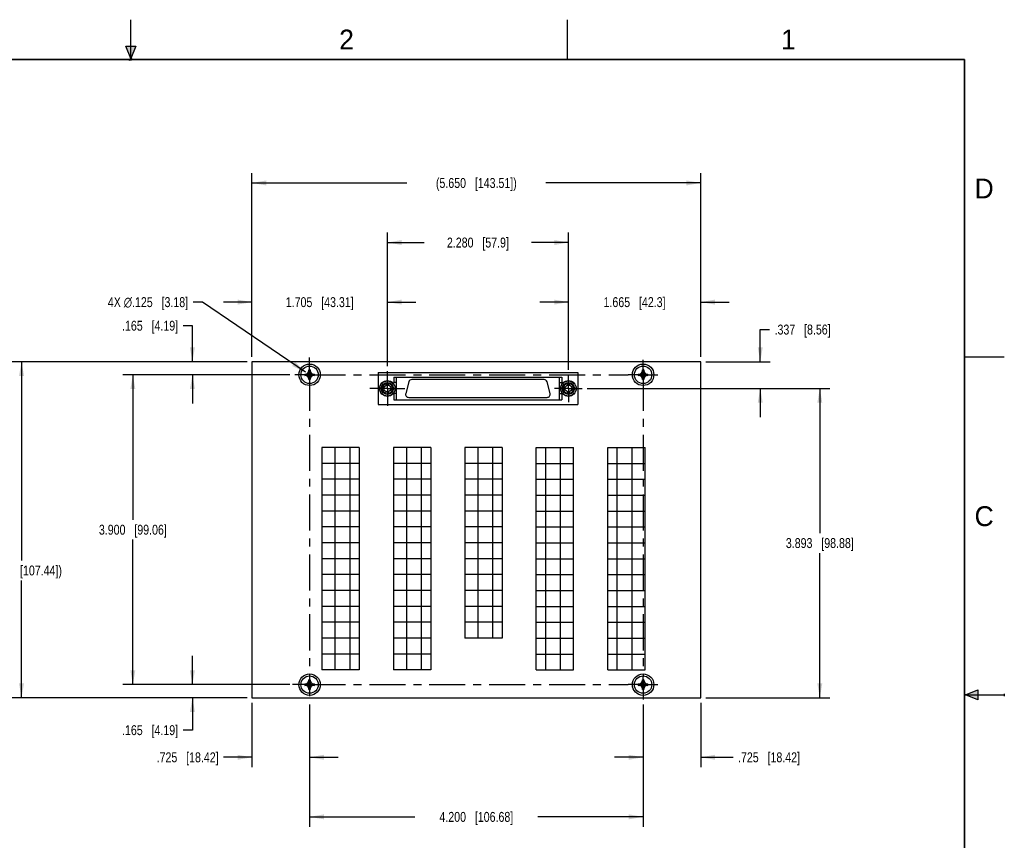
# Model space of a CAD drawing. Header units: inches. Extents: x 0 to 22, y 0 to 17.
# Tile 16 of 16: x 9.6 to 22, y 6.7 to 17. Entities that reach past the tile are written whole.
import ezdxf

# ---------------------------------------------------------------- set-up
doc = ezdxf.new("R2010")
doc.units = ezdxf.units.IN
doc.header["$LTSCALE"] = 1.21
doc.header["$MEASUREMENT"] = 0
doc.linetypes.add('CENTER', pattern=[0.6, 0.375, -0.075, 0.075, -0.075])
doc.layers.get('0').update_dxf_attribs({"linetype": 'CONTINUOUS'})
for name, color, linetype in [('02___PRT_ALL_AXES', 7, 'CONTINUOUS'), ('DEFAULT_1', 7, 'CENTER'), ('DIMENSIONS', 7, 'CONTINUOUS')]:
    doc.layers.add(name, color=color, linetype=linetype)
doc.styles.get("Standard").update_dxf_attribs({"font": 'txt', "width": 0.8})
doc.styles.add('TEXTSTYLE_2', font='txt')
doc.dimstyles.new('DIMSTYLE_1', dxfattribs={"dimtxt": 0.125, "dimasz": 0.18, "dimexe": 0.125, "dimexo": 0.0625, "dimgap": 0.0625, "dimtad": 0, "dimtih": 1, "dimtoh": 1, "dimdec": 3, "dimzin": 4, "dimdsep": 46, "dimtxsty": 'STANDARD', "dimblk": '_FILLED', "dimblk1": '_FILLED', "dimblk2": '_FILLED', "dimcen": 0.09, "dimadec": 0, "dimazin": 0, "dimtp": 0.001, "dimtm": 0.001, "dimtfac": 1, "dimtdec": 3, "dimtofl": 0, "dimtmove": 0, "dimatfit": 3, "dimldrblk": '_FILLED', "dimfxl": 1, "dimtolj": 1, "dimtzin": 4, "dimarcsym": 0})
doc.dimstyles.new('DIMSTYLE_2', dxfattribs={"dimtxt": 0.125, "dimasz": 0.18, "dimexe": 0.125, "dimexo": 0.0625, "dimgap": 0.09, "dimtad": 0, "dimtih": 1, "dimtoh": 1, "dimdec": 3, "dimzin": 4, "dimdsep": 46, "dimtxsty": 'STANDARD', "dimblk": '_FILLED', "dimblk1": '_FILLED', "dimblk2": '_FILLED', "dimcen": 0.09, "dimadec": 0, "dimazin": 0, "dimtp": 0.001, "dimtm": 0.001, "dimtfac": 1, "dimtdec": 3, "dimtmove": 0, "dimatfit": 2, "dimldrblk": '_FILLED', "dimfxl": 1, "dimtolj": 1, "dimtzin": 4, "dimarcsym": 0})

# ---------------------------------------------------------------- blocks, each defined once
blk = doc.blocks.new('_FILLED')
at = {"color": 0, "linetype": 'BYBLOCK'}
blk.add_solid([(0, 0), (-1, 0.174), (-1, -0.174)], dxfattribs=at)
blk = doc.blocks.new('*D2')
at = {"layer": 'DIMENSIONS', "color": 2, "linetype": 'CONTINUOUS'}
for p, q in [((11.777, 13.147), (11.66, 13.147)), ((11.777, 12.695), (11.777, 13.147)), ((12.465, 12.695), (11.652, 12.695)), ((13.003, 12.53), (11.652, 12.53)), ((11.777, 12.53), (11.777, 12.17))]:
    blk.add_line(p, q, dxfattribs=at)
at = {"layer": 'DIMENSIONS', "color": 2, "linetype": 'CONTINUOUS', "xscale": 0.18, "yscale": 0.18, "zscale": 0.18}
for p, rotation in [((11.777, 12.695), 270), ((11.777, 12.53), 90)]:
    blk.add_blockref('_FILLED', p, dxfattribs=dict(at, rotation=rotation))
at = {"layer": 'DIMENSIONS', "color": 2, "linetype": 'CONTINUOUS', "insert": (11.597, 13.21), "char_height": 0.125, "width": 1.125, "attachment_point": 3, "line_spacing_factor": 0.9}
blk.add_mtext('.165{\\Ftxt.shx;\\W1.000000;\\H0.125000; }[4.19]', dxfattribs=at)
blk = doc.blocks.new('*D3')
at = {"layer": 'DIMENSIONS', "color": 2, "linetype": 'CONTINUOUS'}
for p, q in [((13.003, 12.53), (10.902, 12.53)), ((11.027, 12.53), (11.027, 10.705)), ((11.027, 8.63), (11.027, 10.455)), ((13.003, 8.63), (10.902, 8.63))]:
    blk.add_line(p, q, dxfattribs=at)
at = {"layer": 'DIMENSIONS', "color": 2, "linetype": 'CONTINUOUS', "xscale": 0.18, "yscale": 0.18, "zscale": 0.18}
for p, rotation in [((11.027, 12.53), 90), ((11.027, 8.63), 270)]:
    blk.add_blockref('_FILLED', p, dxfattribs=dict(at, rotation=rotation))
at = {"layer": 'DIMENSIONS', "color": 2, "linetype": 'CONTINUOUS', "insert": (11.027, 10.642), "char_height": 0.125, "width": 1.325, "attachment_point": 2, "line_spacing_factor": 0.9}
blk.add_mtext('3.900{\\Ftxt.shx;\\W1.000000;\\H0.125000; }[99.06]', dxfattribs=at)
blk = doc.blocks.new('*D4')
at = {"layer": 'DIMENSIONS', "color": 2, "linetype": 'CONTINUOUS'}
for p, q in [((11.777, 8.63), (11.777, 8.99)), ((13.003, 8.63), (11.652, 8.63)), ((12.465, 8.465), (11.652, 8.465)), ((11.777, 8.465), (11.777, 8.056)), ((11.777, 8.056), (11.66, 8.056))]:
    blk.add_line(p, q, dxfattribs=at)
at = {"layer": 'DIMENSIONS', "color": 2, "linetype": 'CONTINUOUS', "xscale": 0.18, "yscale": 0.18, "zscale": 0.18}
for p, rotation in [((11.777, 8.63), 270), ((11.777, 8.465), 90)]:
    blk.add_blockref('_FILLED', p, dxfattribs=dict(at, rotation=rotation))
at = {"layer": 'DIMENSIONS', "color": 2, "linetype": 'CONTINUOUS', "insert": (11.597, 8.119), "char_height": 0.125, "width": 1.125, "attachment_point": 3, "line_spacing_factor": 0.9}
blk.add_mtext('.165{\\Ftxt.shx;\\W1.000000;\\H0.125000; }[4.19]', dxfattribs=at)
blk = doc.blocks.new('*D5')
at = {"layer": 'DIMENSIONS', "color": 2, "linetype": 'CONTINUOUS'}
for p, q in [((12.527, 8.402), (12.527, 7.59)), ((13.252, 8.381), (13.252, 7.59)), ((12.527, 7.715), (12.169, 7.715)), ((13.252, 7.715), (13.612, 7.715))]:
    blk.add_line(p, q, dxfattribs=at)
at = {"layer": 'DIMENSIONS', "color": 2, "linetype": 'CONTINUOUS', "xscale": 0.18, "yscale": 0.18, "zscale": 0.18}
blk.add_blockref('_FILLED', (12.527, 7.715), dxfattribs=at)
at = {"layer": 'DIMENSIONS', "color": 2, "linetype": 'CONTINUOUS', "xscale": 0.18, "yscale": 0.18, "zscale": 0.18, "rotation": 180}
blk.add_blockref('_FILLED', (13.252, 7.715), dxfattribs=at)
at = {"layer": 'DIMENSIONS', "color": 2, "linetype": 'CONTINUOUS', "insert": (12.107, 7.777), "char_height": 0.125, "width": 1.225, "attachment_point": 3, "line_spacing_factor": 0.9}
blk.add_mtext('.725{\\Ftxt.shx;\\W1.000000;\\H0.125000; }[18.42]', dxfattribs=at)
blk = doc.blocks.new('*D6')
at = {"layer": 'DIMENSIONS', "color": 2, "linetype": 'CONTINUOUS'}
for p, q in [((13.252, 8.381), (13.252, 6.84)), ((17.452, 8.381), (17.452, 6.84)), ((13.252, 6.965), (14.577, 6.965)), ((17.452, 6.965), (16.127, 6.965))]:
    blk.add_line(p, q, dxfattribs=at)
at = {"layer": 'DIMENSIONS', "color": 2, "linetype": 'CONTINUOUS', "xscale": 0.18, "yscale": 0.18, "zscale": 0.18, "rotation": 180}
blk.add_blockref('_FILLED', (13.252, 6.965), dxfattribs=at)
at = {"layer": 'DIMENSIONS', "color": 2, "linetype": 'CONTINUOUS', "xscale": 0.18, "yscale": 0.18, "zscale": 0.18}
blk.add_blockref('_FILLED', (17.452, 6.965), dxfattribs=at)
at = {"layer": 'DIMENSIONS', "color": 2, "linetype": 'CONTINUOUS', "insert": (15.352, 7.027), "char_height": 0.125, "width": 1.425, "attachment_point": 2, "line_spacing_factor": 0.9}
blk.add_mtext('4.200{\\Ftxt.shx;\\W1.000000;\\H0.125000; }[106.68]', dxfattribs=at)
blk = doc.blocks.new('*D7')
at = {"layer": 'DIMENSIONS', "color": 2, "linetype": 'CONTINUOUS'}
for p, q in [((17.452, 8.381), (17.452, 7.59)), ((18.177, 8.402), (18.177, 7.59)), ((17.452, 7.715), (17.092, 7.715)), ((18.177, 7.715), (18.585, 7.715))]:
    blk.add_line(p, q, dxfattribs=at)
at = {"layer": 'DIMENSIONS', "color": 2, "linetype": 'CONTINUOUS', "xscale": 0.18, "yscale": 0.18, "zscale": 0.18}
blk.add_blockref('_FILLED', (17.452, 7.715), dxfattribs=at)
at = {"layer": 'DIMENSIONS', "color": 2, "linetype": 'CONTINUOUS', "xscale": 0.18, "yscale": 0.18, "zscale": 0.18, "rotation": 180}
blk.add_blockref('_FILLED', (18.177, 7.715), dxfattribs=at)
at = {"layer": 'DIMENSIONS', "color": 2, "linetype": 'CONTINUOUS', "insert": (18.647, 7.777), "char_height": 0.125, "width": 1.225, "attachment_point": 1, "line_spacing_factor": 0.9}
blk.add_mtext('.725{\\Ftxt.shx;\\W1.000000;\\H0.125000; }[18.42]', dxfattribs=at)
blk = doc.blocks.new('*D8')
at = {"layer": 'DIMENSIONS', "color": 2, "linetype": 'CONTINUOUS'}
for p, q in [((14.232, 12.64), (14.232, 14.32)), ((16.512, 12.594), (16.512, 14.32)), ((14.232, 14.195), (14.697, 14.195)), ((16.512, 14.195), (16.047, 14.195))]:
    blk.add_line(p, q, dxfattribs=at)
at = {"layer": 'DIMENSIONS', "color": 2, "linetype": 'CONTINUOUS', "xscale": 0.18, "yscale": 0.18, "zscale": 0.18, "rotation": 180}
blk.add_blockref('_FILLED', (14.232, 14.195), dxfattribs=at)
at = {"layer": 'DIMENSIONS', "color": 2, "linetype": 'CONTINUOUS', "xscale": 0.18, "yscale": 0.18, "zscale": 0.18}
blk.add_blockref('_FILLED', (16.512, 14.195), dxfattribs=at)
at = {"layer": 'DIMENSIONS', "color": 2, "linetype": 'CONTINUOUS', "insert": (15.372, 14.257), "char_height": 0.125, "width": 1.225, "attachment_point": 2, "line_spacing_factor": 0.9}
blk.add_mtext('2.280{\\Ftxt.shx;\\W1.000000;\\H0.125000; }[57.9]', dxfattribs=at)
blk = doc.blocks.new('*D9')
at = {"layer": 'DIMENSIONS', "color": 2, "linetype": 'CONTINUOUS'}
for p, q in [((12.527, 12.757), (12.527, 13.57)), ((14.232, 12.64), (14.232, 13.57)), ((12.527, 13.445), (12.167, 13.445)), ((14.232, 13.445), (14.592, 13.445))]:
    blk.add_line(p, q, dxfattribs=at)
at = {"layer": 'DIMENSIONS', "color": 2, "linetype": 'CONTINUOUS', "xscale": 0.18, "yscale": 0.18, "zscale": 0.18}
blk.add_blockref('_FILLED', (12.527, 13.445), dxfattribs=at)
at = {"layer": 'DIMENSIONS', "color": 2, "linetype": 'CONTINUOUS', "xscale": 0.18, "yscale": 0.18, "zscale": 0.18, "rotation": 180}
blk.add_blockref('_FILLED', (14.232, 13.445), dxfattribs=at)
at = {"layer": 'DIMENSIONS', "color": 2, "linetype": 'CONTINUOUS', "insert": (13.38, 13.507), "char_height": 0.125, "width": 1.325, "attachment_point": 2, "line_spacing_factor": 0.9}
blk.add_mtext('1.705{\\Ftxt.shx;\\W1.000000;\\H0.125000; }[43.31]', dxfattribs=at)
blk = doc.blocks.new('*D10')
at = {"layer": 'DIMENSIONS', "color": 2, "linetype": 'CONTINUOUS'}
for p, q in [((16.512, 12.594), (16.512, 13.57)), ((18.177, 12.757), (18.177, 13.57)), ((16.512, 13.445), (16.152, 13.445)), ((18.177, 13.445), (18.537, 13.445))]:
    blk.add_line(p, q, dxfattribs=at)
at = {"layer": 'DIMENSIONS', "color": 2, "linetype": 'CONTINUOUS', "xscale": 0.18, "yscale": 0.18, "zscale": 0.18}
blk.add_blockref('_FILLED', (16.512, 13.445), dxfattribs=at)
at = {"layer": 'DIMENSIONS', "color": 2, "linetype": 'CONTINUOUS', "xscale": 0.18, "yscale": 0.18, "zscale": 0.18, "rotation": 180}
blk.add_blockref('_FILLED', (18.177, 13.445), dxfattribs=at)
at = {"layer": 'DIMENSIONS', "color": 2, "linetype": 'CONTINUOUS', "insert": (17.344, 13.507), "char_height": 0.125, "width": 1.225, "attachment_point": 2, "line_spacing_factor": 0.9}
blk.add_mtext('1.665{\\Ftxt.shx;\\W1.000000;\\H0.125000; }[42.3]', dxfattribs=at)
blk = doc.blocks.new('*D11')
at = {"layer": 'DIMENSIONS', "color": 2, "linetype": 'CONTINUOUS'}
for p, q in [((18.927, 12.695), (18.927, 13.1)), ((18.927, 13.1), (19.045, 13.1)), ((18.24, 12.695), (19.052, 12.695)), ((16.748, 12.358), (19.052, 12.358)), ((18.927, 12.358), (18.927, 11.998))]:
    blk.add_line(p, q, dxfattribs=at)
at = {"layer": 'DIMENSIONS', "color": 2, "linetype": 'CONTINUOUS', "xscale": 0.18, "yscale": 0.18, "zscale": 0.18}
for p, rotation in [((18.927, 12.695), 270), ((18.927, 12.358), 90)]:
    blk.add_blockref('_FILLED', p, dxfattribs=dict(at, rotation=rotation))
at = {"layer": 'DIMENSIONS', "color": 2, "linetype": 'CONTINUOUS', "insert": (19.107, 13.162), "char_height": 0.125, "width": 1.125, "attachment_point": 1, "line_spacing_factor": 0.9}
blk.add_mtext('.337{\\Ftxt.shx;\\W1.000000;\\H0.125000; }[8.56]', dxfattribs=at)
blk = doc.blocks.new('*D12')
at = {"layer": 'DIMENSIONS', "color": 2, "linetype": 'CONTINUOUS'}
for p, q in [((16.748, 12.358), (19.802, 12.358)), ((19.677, 12.358), (19.677, 10.536)), ((19.677, 8.465), (19.677, 10.286)), ((18.24, 8.465), (19.802, 8.465))]:
    blk.add_line(p, q, dxfattribs=at)
at = {"layer": 'DIMENSIONS', "color": 2, "linetype": 'CONTINUOUS', "xscale": 0.18, "yscale": 0.18, "zscale": 0.18}
for p, rotation in [((19.677, 12.358), 90), ((19.677, 8.465), 270)]:
    blk.add_blockref('_FILLED', p, dxfattribs=dict(at, rotation=rotation))
at = {"layer": 'DIMENSIONS', "color": 2, "linetype": 'CONTINUOUS', "insert": (19.677, 10.474), "char_height": 0.125, "width": 1.325, "attachment_point": 2, "line_spacing_factor": 0.9}
blk.add_mtext('3.893{\\Ftxt.shx;\\W1.000000;\\H0.125000; }[98.88]', dxfattribs=at)
blk = doc.blocks.new('*D13')
at = {"layer": 'DIMENSIONS', "color": 2, "linetype": 'CONTINUOUS'}
for p, q in [((11.903, 13.445), (11.785, 13.445)), ((13.2, 12.565), (11.903, 13.445))]:
    blk.add_line(p, q, dxfattribs=at)
at = {"layer": 'DIMENSIONS', "color": 2, "linetype": 'CONTINUOUS', "xscale": 0.18, "yscale": 0.18, "zscale": 0.18, "rotation": 325.8626456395}
blk.add_blockref('_FILLED', (13.2, 12.565), dxfattribs=at)
at = {"layer": 'DIMENSIONS', "color": 2, "linetype": 'CONTINUOUS', "insert": (11.723, 13.507), "char_height": 0.125, "width": 1.59167, "attachment_point": 3, "line_spacing_factor": 0.9}
blk.add_mtext('4X \\Fgdt;{\\Fgdt;n}\\Ftxt;.125{\\Ftxt.shx;\\W1.000000;\\H0.125000; }[3.18]', dxfattribs=at)
blk = doc.blocks.new('*D16')
at = {"layer": 'DIMENSIONS', "color": 2, "linetype": 'CONTINUOUS'}
for p, q in [((12.465, 12.695), (9.5, 12.695)), ((9.625, 12.695), (9.625, 10.191)), ((9.625, 8.465), (9.625, 9.941)), ((12.465, 8.465), (9.5, 8.465))]:
    blk.add_line(p, q, dxfattribs=at)
at = {"layer": 'DIMENSIONS', "color": 2, "linetype": 'CONTINUOUS', "xscale": 0.18, "yscale": 0.18, "zscale": 0.18}
for p, rotation in [((9.625, 12.695), 90), ((9.625, 8.465), 270)]:
    blk.add_blockref('_FILLED', p, dxfattribs=dict(at, rotation=rotation))
at = {"layer": 'DIMENSIONS', "color": 2, "linetype": 'CONTINUOUS', "insert": (9.625, 10.129), "char_height": 0.125, "width": 1.625, "attachment_point": 2, "line_spacing_factor": 0.9}
blk.add_mtext('(4.230{\\Ftxt.shx;\\W1.000000;\\H0.125000; }[107.44])', dxfattribs=at)
blk = doc.blocks.new('*D17')
at = {"layer": 'DIMENSIONS', "color": 2, "linetype": 'CONTINUOUS'}
for p, q in [((12.527, 12.757), (12.527, 15.07)), ((18.177, 12.757), (18.177, 15.07)), ((12.527, 14.945), (14.477, 14.945)), ((18.177, 14.945), (16.227, 14.945))]:
    blk.add_line(p, q, dxfattribs=at)
at = {"layer": 'DIMENSIONS', "color": 2, "linetype": 'CONTINUOUS', "xscale": 0.18, "yscale": 0.18, "zscale": 0.18, "rotation": 180}
blk.add_blockref('_FILLED', (12.527, 14.945), dxfattribs=at)
at = {"layer": 'DIMENSIONS', "color": 2, "linetype": 'CONTINUOUS', "xscale": 0.18, "yscale": 0.18, "zscale": 0.18}
blk.add_blockref('_FILLED', (18.177, 14.945), dxfattribs=at)
at = {"layer": 'DIMENSIONS', "color": 2, "linetype": 'CONTINUOUS', "insert": (15.352, 15.007), "char_height": 0.125, "width": 1.625, "attachment_point": 2, "line_spacing_factor": 0.9}
blk.add_mtext('(5.650{\\Ftxt.shx;\\W1.000000;\\H0.125000; }[143.51])', dxfattribs=at)

msp = doc.modelspace()

# ---------------------------------------------------------------- hatches: boundary and pattern name
at = {"linetype": 'CONTINUOUS'}
for points in [[(11, 16.51), (10.9375, 16.6663), (11.0625, 16.6663)], [(21.6663, 8.5625), (21.6663, 8.4375), (21.51, 8.5)]]:
    msp.add_hatch(color=2, dxfattribs=at).paths.add_polyline_path(points)

# ---------------------------------------------------------------- linework, layer by layer
at = {"color": 2, "linetype": 'CONTINUOUS'}
for p, q in [((11, 16.485), (11, 17)), ((16.5, 16.5), (16.5, 17)), ((11, 16.51), (10.9375, 16.6663)), ((10.9375, 16.6663), (11.0625, 16.6663)), ((11.0625, 16.6663), (11, 16.51)), ((11.015, 16.515), (10.985, 16.485)), ((10.985, 16.485), (11, 16.515)), ((11, 16.485), (11.015, 16.515)), ((22, 12.75), (21.5, 12.75)), ((21.51, 8.5), (21.6663, 8.5625)), ((21.6663, 8.5625), (21.6663, 8.4375)), ((21.51, 8.5), (22, 8.5)), ((21.6663, 8.4375), (21.51, 8.5)), ((22, 8.515), (22, 8.485))]:
    msp.add_line(p, q, dxfattribs=at)
at = {"color": 7, "linetype": 'CONTINUOUS'}
for p, q in [((12.5271, 12.6946), (12.5271, 8.4646)), ((18.1771, 12.6946), (12.5271, 12.6946)), ((18.1771, 8.4646), (18.1771, 12.6946)), ((13.1913, 12.5391), (13.313, 12.5201)), ((13.1913, 12.5201), (13.313, 12.5391)), ((13.1913, 12.5391), (13.1919, 12.5391)), ((13.1919, 12.5391), (13.2101, 12.5391)), ((13.2101, 12.5391), (13.2307, 12.551)), ((13.2101, 12.5391), (13.2941, 12.5201)), ((13.2101, 12.5201), (13.2941, 12.5391)), ((13.2307, 12.551), (13.2426, 12.5716)), ((13.2307, 12.5082), (13.2735, 12.551)), ((13.2735, 12.5082), (13.2307, 12.551)), ((13.2426, 12.4687), (13.2616, 12.5904)), ((13.2616, 12.4687), (13.2426, 12.5904)), ((13.2426, 12.5899), (13.2426, 12.5904)), ((13.2426, 12.5716), (13.2426, 12.5899)), ((13.2426, 12.4876), (13.2616, 12.5716)), ((13.2616, 12.4876), (13.2426, 12.5716)), ((13.2616, 12.5904), (13.2616, 12.5899)), ((13.2616, 12.5899), (13.2616, 12.5716)), ((13.2616, 12.5716), (13.2735, 12.551)), ((13.2735, 12.551), (13.2941, 12.5391)), ((13.2941, 12.5391), (13.3124, 12.5391)), ((13.3124, 12.5391), (13.313, 12.5391)), ((14.114, 12.5604), (14.114, 12.1548)), ((14.114, 12.5604), (16.6297, 12.5604)), ((16.6297, 12.5604), (16.6297, 12.1548)), ((17.3913, 12.5201), (17.513, 12.5391)), ((17.3913, 12.5391), (17.513, 12.5201)), ((17.3913, 12.5391), (17.3919, 12.5391)), ((17.3919, 12.5391), (17.4101, 12.5391)), ((17.4101, 12.5391), (17.4307, 12.551)), ((17.4101, 12.5201), (17.4941, 12.5391)), ((17.4101, 12.5391), (17.4941, 12.5201)), ((17.4307, 12.551), (17.4426, 12.5716)), ((17.4307, 12.5082), (17.4735, 12.551)), ((17.4307, 12.551), (17.4735, 12.5082)), ((17.4426, 12.4687), (17.4616, 12.5904)), ((17.4616, 12.4687), (17.4426, 12.5904)), ((17.4426, 12.5899), (17.4426, 12.5904)), ((17.4426, 12.5716), (17.4426, 12.5899)), ((17.4426, 12.4876), (17.4616, 12.5716)), ((17.4616, 12.4876), (17.4426, 12.5716)), ((17.4616, 12.5904), (17.4616, 12.5899)), ((17.4616, 12.5899), (17.4616, 12.5716)), ((17.4616, 12.5716), (17.4735, 12.551)), ((17.4735, 12.551), (17.4941, 12.5391)), ((17.4941, 12.5391), (17.5124, 12.5391)), ((17.5124, 12.5391), (17.513, 12.5391)), ((13.1919, 12.5201), (13.1913, 12.5201)), ((13.2101, 12.5201), (13.1919, 12.5201)), ((13.2307, 12.5082), (13.2101, 12.5201)), ((13.2426, 12.4876), (13.2307, 12.5082)), ((13.2426, 12.4693), (13.2426, 12.4876)), ((13.2426, 12.4687), (13.2426, 12.4693)), ((13.2735, 12.5082), (13.2616, 12.4876)), ((13.2616, 12.4876), (13.2616, 12.4693)), ((13.2616, 12.4693), (13.2616, 12.4687)), ((13.2941, 12.5201), (13.2735, 12.5082)), ((13.3124, 12.5201), (13.2941, 12.5201)), ((13.313, 12.5201), (13.3124, 12.5201)), ((14.2186, 12.3984), (14.2186, 12.4314)), ((14.2456, 12.4314), (14.2456, 12.3984)), ((14.3148, 12.5013), (14.3148, 12.4324)), ((14.3148, 12.5013), (16.429, 12.5013)), ((14.3463, 12.4324), (14.3148, 12.4324)), ((14.3463, 12.2139), (14.3463, 12.5013)), ((14.5012, 12.4406), (14.4622, 12.295)), ((16.2045, 12.4698), (14.5393, 12.4698)), ((16.2816, 12.295), (16.2425, 12.4406)), ((16.3975, 12.2139), (16.3975, 12.5013)), ((16.3975, 12.4324), (16.429, 12.4324)), ((16.429, 12.5013), (16.429, 12.4324)), ((16.4981, 12.3984), (16.4981, 12.4314)), ((16.5251, 12.4314), (16.5251, 12.3984)), ((17.3919, 12.5201), (17.3913, 12.5201)), ((17.4101, 12.5201), (17.3919, 12.5201)), ((17.4307, 12.5082), (17.4101, 12.5201)), ((17.4426, 12.4876), (17.4307, 12.5082)), ((17.4426, 12.4693), (17.4426, 12.4876)), ((17.4426, 12.4687), (17.4426, 12.4693)), ((17.4735, 12.5082), (17.4616, 12.4876)), ((17.4616, 12.4876), (17.4616, 12.4693)), ((17.4616, 12.4693), (17.4616, 12.4687)), ((17.4941, 12.5201), (17.4735, 12.5082)), ((17.5124, 12.5201), (17.4941, 12.5201)), ((17.513, 12.5201), (17.5124, 12.5201)), ((14.2186, 12.2838), (14.2186, 12.3168)), ((14.2456, 12.3168), (14.2456, 12.2838)), ((14.3148, 12.2946), (14.3148, 12.2139)), ((14.3463, 12.2946), (14.3148, 12.2946)), ((16.3975, 12.2946), (16.429, 12.2946)), ((16.429, 12.2946), (16.429, 12.2139)), ((16.4981, 12.2838), (16.4981, 12.3168)), ((16.5251, 12.3168), (16.5251, 12.2838)), ((14.114, 12.1548), (16.6297, 12.1548)), ((14.3148, 12.2139), (16.429, 12.2139)), ((14.5002, 12.2454), (16.2435, 12.2454)), ((13.4071, 11.6146), (13.4071, 8.8146)), ((13.8771, 11.6146), (13.4071, 11.6146)), ((13.5721, 11.6146), (13.5721, 8.8146)), ((13.7571, 11.6146), (13.7571, 8.8146)), ((13.8771, 11.6146), (13.8771, 8.8146)), ((14.3071, 11.6146), (14.3071, 8.8146)), ((14.7771, 11.6146), (14.3071, 11.6146)), ((14.4721, 11.6146), (14.4721, 8.8146)), ((14.6571, 11.6146), (14.6571, 8.8146)), ((14.7771, 11.6146), (14.7771, 8.8146)), ((15.2071, 11.6146), (15.2071, 9.2146)), ((15.6771, 11.6146), (15.2071, 11.6146)), ((15.3721, 11.6146), (15.3721, 9.2146)), ((15.5571, 11.6146), (15.5571, 9.2146)), ((15.6771, 11.6146), (15.6771, 9.2146)), ((16.1071, 8.8146), (16.1071, 11.6146)), ((16.1071, 11.6146), (16.5771, 11.6146)), ((16.2271, 8.8146), (16.2271, 11.6146)), ((16.4121, 8.8146), (16.4121, 11.6146)), ((16.5771, 8.8146), (16.5771, 11.6146)), ((17.0071, 11.6146), (17.4771, 11.6146)), ((17.0071, 8.8146), (17.0071, 11.6146)), ((17.1271, 8.8146), (17.1271, 11.6146)), ((17.3121, 8.8146), (17.3121, 11.6146)), ((17.4771, 8.8146), (17.4771, 11.6146)), ((13.8771, 11.4146), (13.4071, 11.4146)), ((14.7771, 11.4146), (14.3071, 11.4146)), ((15.6771, 11.4146), (15.2071, 11.4146)), ((16.1071, 11.4146), (16.5771, 11.4146)), ((17.0071, 11.4146), (17.4771, 11.4146)), ((13.8771, 11.2146), (13.4071, 11.2146)), ((14.7771, 11.2146), (14.3071, 11.2146)), ((15.6771, 11.2146), (15.2071, 11.2146)), ((16.1071, 11.2146), (16.5771, 11.2146)), ((17.0071, 11.2146), (17.4771, 11.2146)), ((13.8771, 11.0146), (13.4071, 11.0146)), ((14.7771, 11.0146), (14.3071, 11.0146)), ((15.6771, 11.0146), (15.2071, 11.0146)), ((16.1071, 11.0146), (16.5771, 11.0146)), ((17.0071, 11.0146), (17.4771, 11.0146)), ((13.8771, 10.8146), (13.4071, 10.8146)), ((14.7771, 10.8146), (14.3071, 10.8146)), ((15.6771, 10.8146), (15.2071, 10.8146)), ((16.1071, 10.8146), (16.5771, 10.8146)), ((17.0071, 10.8146), (17.4771, 10.8146)), ((13.8771, 10.6146), (13.4071, 10.6146)), ((14.7771, 10.6146), (14.3071, 10.6146)), ((15.6771, 10.6146), (15.2071, 10.6146)), ((16.1071, 10.6146), (16.5771, 10.6146)), ((17.0071, 10.6146), (17.4771, 10.6146)), ((13.8771, 10.4146), (13.4071, 10.4146)), ((14.7771, 10.4146), (14.3071, 10.4146)), ((15.6771, 10.4146), (15.2071, 10.4146)), ((16.1071, 10.4146), (16.5771, 10.4146)), ((17.0071, 10.4146), (17.4771, 10.4146)), ((13.8771, 10.2146), (13.4071, 10.2146)), ((14.7771, 10.2146), (14.3071, 10.2146)), ((15.6771, 10.2146), (15.2071, 10.2146)), ((16.1071, 10.2146), (16.5771, 10.2146)), ((17.0071, 10.2146), (17.4771, 10.2146)), ((13.8771, 10.0146), (13.4071, 10.0146)), ((14.7771, 10.0146), (14.3071, 10.0146)), ((15.6771, 10.0146), (15.2071, 10.0146)), ((16.1071, 10.0146), (16.5771, 10.0146)), ((17.0071, 10.0146), (17.4771, 10.0146)), ((13.8771, 9.8146), (13.4071, 9.8146)), ((14.7771, 9.8146), (14.3071, 9.8146)), ((15.6771, 9.8146), (15.2071, 9.8146)), ((16.1071, 9.8146), (16.5771, 9.8146)), ((17.0071, 9.8146), (17.4771, 9.8146)), ((13.8771, 9.6146), (13.4071, 9.6146)), ((14.7771, 9.6146), (14.3071, 9.6146)), ((15.6771, 9.6146), (15.2071, 9.6146)), ((16.1071, 9.6146), (16.5771, 9.6146)), ((17.0071, 9.6146), (17.4771, 9.6146)), ((13.8771, 9.4146), (13.4071, 9.4146)), ((14.7771, 9.4146), (14.3071, 9.4146)), ((15.6771, 9.4146), (15.2071, 9.4146)), ((16.1071, 9.4146), (16.5771, 9.4146)), ((17.0071, 9.4146), (17.4771, 9.4146)), ((13.8771, 9.2146), (13.4071, 9.2146)), ((14.7771, 9.2146), (14.3071, 9.2146)), ((15.6771, 9.2146), (15.2071, 9.2146)), ((16.1071, 9.2146), (16.5771, 9.2146)), ((17.0071, 9.2146), (17.4771, 9.2146)), ((13.8771, 9.0146), (13.4071, 9.0146)), ((14.7771, 9.0146), (14.3071, 9.0146)), ((16.1071, 9.0146), (16.5771, 9.0146)), ((17.0071, 9.0146), (17.4771, 9.0146)), ((13.8771, 8.8146), (13.4071, 8.8146)), ((14.7771, 8.8146), (14.3071, 8.8146)), ((16.1071, 8.8146), (16.5771, 8.8146)), ((17.0071, 8.8146), (17.4771, 8.8146)), ((13.2616, 8.5687), (13.2426, 8.6904)), ((13.2426, 8.5687), (13.2616, 8.6904)), ((13.2426, 8.6899), (13.2426, 8.6904)), ((13.2426, 8.6716), (13.2426, 8.6899)), ((13.2616, 8.6904), (13.2616, 8.6899)), ((13.2616, 8.6899), (13.2616, 8.6716)), ((17.4616, 8.5687), (17.4426, 8.6904)), ((17.4426, 8.5687), (17.4616, 8.6904)), ((17.4426, 8.6899), (17.4426, 8.6904)), ((17.4426, 8.6716), (17.4426, 8.6899)), ((17.4616, 8.6904), (17.4616, 8.6899)), ((17.4616, 8.6899), (17.4616, 8.6716)), ((13.1913, 8.6391), (13.313, 8.6201)), ((13.1913, 8.6201), (13.313, 8.6391)), ((13.1913, 8.6391), (13.1919, 8.6391)), ((13.1919, 8.6201), (13.1913, 8.6201)), ((13.1919, 8.6391), (13.2101, 8.6391)), ((13.2101, 8.6201), (13.1919, 8.6201)), ((13.2101, 8.6391), (13.2307, 8.651)), ((13.2101, 8.6391), (13.2941, 8.6201)), ((13.2101, 8.6201), (13.2941, 8.6391)), ((13.2307, 8.6082), (13.2101, 8.6201)), ((13.2307, 8.651), (13.2426, 8.6716)), ((13.2307, 8.651), (13.2735, 8.6082)), ((13.2307, 8.6082), (13.2735, 8.651)), ((13.2426, 8.5876), (13.2307, 8.6082)), ((13.2616, 8.5876), (13.2426, 8.6716)), ((13.2426, 8.5876), (13.2616, 8.6716)), ((13.2426, 8.5693), (13.2426, 8.5876)), ((13.2426, 8.5687), (13.2426, 8.5693)), ((13.2616, 8.6716), (13.2735, 8.651)), ((13.2735, 8.6082), (13.2616, 8.5876)), ((13.2616, 8.5876), (13.2616, 8.5693)), ((13.2616, 8.5693), (13.2616, 8.5687)), ((13.2735, 8.651), (13.2941, 8.6391)), ((13.2941, 8.6201), (13.2735, 8.6082)), ((13.2941, 8.6391), (13.3124, 8.6391)), ((13.3124, 8.6201), (13.2941, 8.6201)), ((13.3124, 8.6391), (13.313, 8.6391)), ((13.313, 8.6201), (13.3124, 8.6201)), ((17.3913, 8.6201), (17.513, 8.6391)), ((17.3913, 8.6391), (17.513, 8.6201)), ((17.3913, 8.6391), (17.3919, 8.6391)), ((17.3919, 8.6201), (17.3913, 8.6201)), ((17.3919, 8.6391), (17.4101, 8.6391)), ((17.4101, 8.6201), (17.3919, 8.6201)), ((17.4101, 8.6391), (17.4307, 8.651)), ((17.4101, 8.6201), (17.4941, 8.6391)), ((17.4101, 8.6391), (17.4941, 8.6201)), ((17.4307, 8.6082), (17.4101, 8.6201)), ((17.4307, 8.651), (17.4426, 8.6716)), ((17.4307, 8.651), (17.4735, 8.6082)), ((17.4307, 8.6082), (17.4735, 8.651)), ((17.4426, 8.5876), (17.4307, 8.6082)), ((17.4616, 8.5876), (17.4426, 8.6716)), ((17.4426, 8.5876), (17.4616, 8.6716)), ((17.4426, 8.5693), (17.4426, 8.5876)), ((17.4426, 8.5687), (17.4426, 8.5693)), ((17.4616, 8.6716), (17.4735, 8.651)), ((17.4735, 8.6082), (17.4616, 8.5876)), ((17.4616, 8.5876), (17.4616, 8.5693)), ((17.4616, 8.5693), (17.4616, 8.5687)), ((17.4735, 8.651), (17.4941, 8.6391)), ((17.4941, 8.6201), (17.4735, 8.6082)), ((17.4941, 8.6391), (17.5124, 8.6391)), ((17.5124, 8.6201), (17.4941, 8.6201)), ((17.5124, 8.6391), (17.513, 8.6391)), ((17.513, 8.6201), (17.5124, 8.6201)), ((12.5271, 8.4646), (18.1771, 8.4646))]:
    msp.add_line(p, q, dxfattribs=at)
at = {"color": 7, "linetype": 'CONTINUOUS', "const_width": 0.02}
for points in [[(21.5, 16.5), (0.5, 16.5)], [(21.5, 0.5), (21.5, 16.5)]]:
    msp.add_lwpolyline(points, dxfattribs=at)
at = {"color": 7, "linetype": 'CONTINUOUS'}
for centre, radius in [((13.2521, 12.5296), 0.135), ((17.4521, 12.5296), 0.135), ((13.2521, 12.5296), 0.1095), ((17.4521, 12.5296), 0.1095), ((14.2321, 12.3576), 0.0984), ((14.2321, 12.3576), 0.075), ((14.2321, 12.3576), 0.043), ((16.5116, 12.3576), 0.0984), ((16.5116, 12.3576), 0.075), ((16.5116, 12.3576), 0.043), ((13.2521, 8.6296), 0.135), ((13.2521, 8.6296), 0.1095), ((17.4521, 8.6296), 0.135), ((17.4521, 8.6296), 0.1095)]:
    msp.add_circle(centre, radius, dxfattribs=at)
for centre, radius, start, end in [((13.4947, 12.5296), 0.3036, 178.2115, 180.00047), ((13.4942, 12.5296), 0.3031, 179.99801, 181.79002), ((13.2521, 12.2869), 0.3037, 88.21194, 91.78806), ((13.0101, 12.5296), 0.3031, 359.99801, 1.79002), ((13.0095, 12.5296), 0.3036, 358.2115, 0.00047), ((17.6947, 12.5296), 0.3036, 178.2115, 180.00047), ((17.6942, 12.5296), 0.3031, 179.99801, 181.79002), ((17.4521, 12.2869), 0.3037, 88.21194, 91.78806), ((17.2101, 12.5296), 0.3031, 359.99801, 1.79002), ((17.2095, 12.5296), 0.3036, 358.2115, 0.00047), ((13.2521, 12.7723), 0.3037, 268.21194, 271.78806), ((14.2321, 12.3576), 0.064, 102.1773, 257.8227), ((14.2321, 12.3576), 0.064, 282.1773, 77.8227), ((14.5393, 12.4304), 0.0394, 90, 165), ((16.2045, 12.4304), 0.0394, 15, 90), ((16.5116, 12.3576), 0.064, 102.1773, 257.8227), ((16.5116, 12.3576), 0.064, 282.1773, 77.8227), ((17.4521, 12.7723), 0.3037, 268.21194, 271.78806), ((14.5002, 12.2848), 0.0394, 165, 270), ((16.2435, 12.2848), 0.0394, 270, 15), ((13.2521, 8.3869), 0.3037, 88.21194, 91.78806), ((17.4521, 8.3869), 0.3037, 88.21194, 91.78806), ((13.4947, 8.6296), 0.3036, 178.2115, 180.00047), ((13.4942, 8.6296), 0.3031, 179.99801, 181.79002), ((13.2521, 8.8723), 0.3037, 268.21194, 271.78806), ((13.0101, 8.6296), 0.3031, 359.99801, 1.79002), ((13.0095, 8.6296), 0.3036, 358.2115, 0.00047), ((17.6947, 8.6296), 0.3036, 178.2115, 180.00047), ((17.6942, 8.6296), 0.3031, 179.99801, 181.79002), ((17.4521, 8.8723), 0.3037, 268.21194, 271.78806), ((17.2101, 8.6296), 0.3031, 359.99801, 1.79002), ((17.2095, 8.6296), 0.3036, 358.2115, 0.00047)]:
    msp.add_arc(centre, radius, start, end, dxfattribs=at)
at = {"layer": '02___PRT_ALL_AXES', "color": 7, "linetype": 'CENTER'}
for q in [(14.2321, 12.5776), (14.0121, 12.3576), (14.2321, 12.1376), (14.4521, 12.3576)]:
    msp.add_line((14.2321, 12.3576), q, dxfattribs=at)
at = {"layer": '02___PRT_ALL_AXES', "color": 7, "linetype": 'CONTINUOUS'}
for centre in [(14.2321, 12.3576), (16.5116, 12.3576)]:
    msp.add_circle(centre, 0.095, dxfattribs=at)
at = {"layer": 'DEFAULT_1', "color": 7, "linetype": 'CENTER'}
for p, q in [((13.2521, 12.7161), (13.2521, 12.746)), ((13.2521, 12.5296), (13.2521, 12.7161)), ((17.4521, 12.5296), (17.4521, 12.7161)), ((13.2521, 12.5296), (13.0656, 12.5296)), ((13.2521, 12.5296), (13.2521, 8.691)), ((13.2521, 12.5296), (17.2656, 12.5296)), ((16.5116, 12.3576), (16.5116, 12.5318)), ((17.4521, 12.5296), (17.2656, 12.5296)), ((17.4521, 12.5296), (17.4521, 8.7287)), ((17.4521, 12.5296), (17.6386, 12.5296)), ((16.5116, 12.3576), (16.3374, 12.3576)), ((16.5116, 12.3576), (16.5116, 12.1834)), ((16.5116, 12.3576), (16.6858, 12.3576)), ((13.2521, 8.6296), (13.2521, 8.691)), ((17.4521, 8.6296), (17.4521, 8.7287)), ((13.2521, 8.6296), (13.0383, 8.6296)), ((13.2521, 8.6296), (13.2521, 8.4831)), ((13.2521, 8.6296), (17.2656, 8.6296)), ((17.4521, 8.6296), (17.2656, 8.6296)), ((17.4521, 8.6296), (17.6386, 8.6296)), ((17.4521, 8.6296), (17.4521, 8.4431))]:
    msp.add_line(p, q, dxfattribs=at)

# ---------------------------------------------------------------- texts
at = {"color": 2, "linetype": 'CONTINUOUS', "char_height": 0.25, "width": 0.25, "attachment_point": 1, "line_spacing_factor": 0.9, "style": 'TEXTSTYLE_2'}
for s, insert in [('2', (13.625, 16.875)), ('1', (19.1875, 16.875)), ('D', (21.625, 15)), ('C', (21.625, 10.875))]:
    msp.add_mtext(s, dxfattribs=dict(at, insert=insert))

# ---------------------------------------------------------------- dimensions: what is measured, and where the dimension line sits
at = {"layer": 'DIMENSIONS', "color": 2, "linetype": 'CONTINUOUS'}
dim = msp.add_linear_dim(base=(18.1771, 14.9446), p1=(12.5271, 12.6946), p2=(18.1771, 12.6946), text='(<>)', dimstyle='DIMSTYLE_1', dxfattribs=at)
dim.commit()
dim.dimension.update_dxf_attribs({"geometry": '*D17', "text_midpoint": (15.3521, 14.9446), "dimtype": 160})
for base, p1, p2, picture, middle in [((16.51164, 14.1946), (14.23211, 12.5776), (16.51164, 12.53181), '*D8', (15.37187, 14.1946)), ((14.2321, 13.4446), (12.5271, 12.6946), (14.2321, 12.5776), '*D9', (13.3796, 13.4446)), ((18.17711, 13.4446), (16.51164, 12.53181), (18.17711, 12.6946), '*D10', (17.34437, 13.4446)), ((13.2521, 7.7146), (12.5271, 8.4646), (13.2521, 8.4431), '*D5', (11.4945, 7.7146)), ((17.4521, 6.9646), (13.2521, 8.4431), (17.4521, 8.4431), '*D6', (15.3521, 6.9646)), ((18.1771, 7.7146), (17.4521, 8.4431), (18.1771, 8.4646), '*D7', (19.2595, 7.7146))]:
    dim = msp.add_linear_dim(base=base, p1=p1, p2=p2, dimstyle='DIMSTYLE_1', dxfattribs=at)
    dim.commit()
    dim.dimension.update_dxf_attribs({"geometry": picture, "text_midpoint": middle, "dimtype": 160})
dim = msp.add_diameter_dim_2p(p1=(13.2004, 12.5647), p2=(13.3038, 12.4945), text='4X %%c<>', dimstyle='DIMSTYLE_2', override={"dimpost": '<>'}, dxfattribs=at)
dim.commit()
dim.dimension.update_dxf_attribs({"geometry": '*D13', "text_midpoint": (10.9267, 13.4446), "dimtype": 163})
for base, p1, p2, picture, middle in [((11.7771, 12.5296), (12.5271, 12.6946), (13.0656, 12.5296), '*D2', (11.0346, 13.1474)), ((18.9271, 12.3576), (18.1771, 12.6946), (16.6858, 12.3576), '*D11', (19.6696, 13.0998)), ((11.0271, 8.6296), (13.0656, 12.5296), (13.0656, 8.6296), '*D3', (11.0271, 10.5796)), ((19.6771, 8.4646), (16.6858, 12.3576), (18.1771, 8.4646), '*D12', (19.6771, 10.4111)), ((11.7771, 8.4646), (13.0656, 8.6296), (12.5271, 8.4646), '*D4', (11.0346, 8.0565))]:
    dim = msp.add_linear_dim(base=base, p1=p1, p2=p2, angle=270, dimstyle='DIMSTYLE_1', dxfattribs=at)
    dim.commit()
    dim.dimension.update_dxf_attribs({"geometry": picture, "text_midpoint": middle, "dimtype": 160})
dim = msp.add_linear_dim(base=(9.625, 8.4646), p1=(12.5271, 12.6946), p2=(12.5271, 8.4646), angle=270, text='(<>)', dimstyle='DIMSTYLE_1', dxfattribs=at)
dim.commit()
dim.dimension.update_dxf_attribs({"geometry": '*D16', "text_midpoint": (9.625, 10.0664), "dimtype": 160})

doc.saveas('drawing.dxf')
